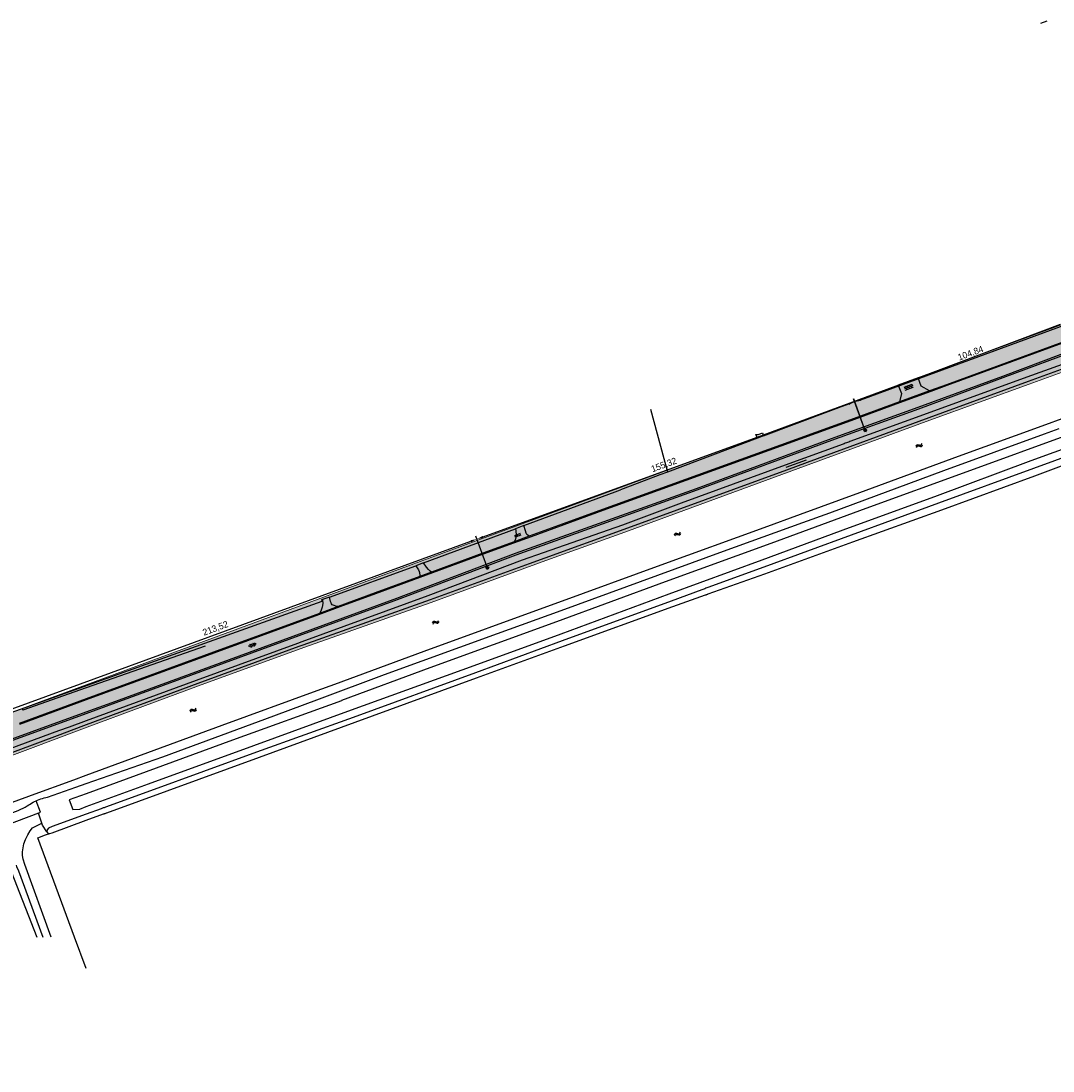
# Model space of a CAD drawing. Extents: x 246601 to 248144, y 528800 to 529354.
# Tile 2 of 3: x 246975 to 247374, y 528948 to 529354. Entities that reach past the tile are written whole.
import ezdxf

# ---------------------------------------------------------------- set-up
doc = ezdxf.new("R2010")
doc.units = 0
doc.header["$PDMODE"] = 32
doc.header["$PDSIZE"] = 1
for name, color, linetype in [('2', 5, 'Continuous'), ('4', 2, 'Continuous'), ('6', 9, 'Continuous'), ('7', 254, 'Continuous'), ('8', 6, 'Continuous')]:
    doc.layers.add(name, color=color, linetype=linetype)
doc.layers.add('Level 4', color=7, linetype='Continuous', lineweight=0)
doc.layers.add('Maatvoering', color=7, linetype='Continuous', lineweight=0)
doc.dimstyles.new('ISO-25', dxfattribs={"dimtxt": 2.5, "dimasz": 2.5, "dimexe": 1.25, "dimexo": 0.625, "dimtad": 1, "dimtxsty": 'Standard', "dimcen": 2.5, "dimadec": 0, "dimazin": 0, "dimtfac": 1, "dimtmove": 0, "dimatfit": 3, "dimfxl": 1, "dimarcsym": 0})

# ---------------------------------------------------------------- blocks, each defined once
blk = doc.blocks.new('S05')
at = {"color": 0}
for p, q in [((0.08, 0.3), (0.38, 0.59)), ((0.11, -0.19), (0.41, 0.09)), ((0.38, 0.59), (0.68, 0.71)), ((0.41, 0.09), (0.71, 0.21)), ((0.68, 0.71), (1.01, 0.62)), ((0.71, 0.21), (1.02, 0.12)), ((1.01, 0.62), (1.33, 0.37)), ((1.02, 0.12), (1.36, -0.12)), ((1.33, 0.37), (1.66, 0.13)), ((1.66, 0.13), (1.97, 0.04)), ((1.97, 0.04), (2.28, 0.16)), ((2.28, 0.16), (2.58, 0.44)), ((1.36, -0.12), (1.68, -0.37)), ((1.68, -0.37), (2, -0.46)), ((2, -0.46), (2.31, -0.33)), ((2.31, -0.33), (2.61, -0.05))]:
    blk.add_line(p, q, dxfattribs=at)
blk = doc.blocks.new('GV6')
at = {"color": 0}
for p, q in [((1.3, 0.6), (0, -0.2)), ((1.3, -0.6), (0, 0.2)), ((2.5, -0.6), (0.5, 0.6)), ((2.5, 0.6), (0.5, -0.6)), ((3, -0.2), (1.7, 0.6)), ((3, 0.2), (1.7, -0.6))]:
    blk.add_line(p, q, dxfattribs=at)
blk = doc.blocks.new('OV4')
at = {"color": 0}
for p, q in [((0.126225, 1.601457), (3.426225, 1.601457)), ((0.126225, 1.001457), (3.426225, 1.001457)), ((0.126225, 0.401457), (3.426225, 0.401457)), ((0.276225, 1.601457), (0.276225, 1.001457)), ((0.276225, 0.401457), (0.276225, 0.251457)), ((0.776225, 1.751457), (0.776225, 1.601457)), ((0.776225, 1.001457), (0.776225, 0.401457)), ((1.276225, 1.601457), (1.276225, 1.001457)), ((1.276225, 0.401457), (1.276225, 0.251457)), ((1.776225, 1.751457), (1.776225, 1.601457)), ((1.776225, 1.001457), (1.776225, 0.401457)), ((2.276225, 1.601457), (2.276225, 1.001457)), ((2.276225, 0.401457), (2.276225, 0.251457)), ((2.776225, 1.751457), (2.776225, 1.601457)), ((2.776225, 1.001457), (2.776225, 0.401457)), ((3.276225, 1.601457), (3.276225, 1.001457)), ((3.276225, 0.401457), (3.276225, 0.251457))]:
    blk.add_line(p, q, dxfattribs=at)
blk = doc.blocks.new('OV2')
at = {"color": 0}
for p, q in [((0, 1.5), (0.15, 1.5)), ((0, 0.5), (0.15, 0.5)), ((0.15, -0.15), (0.15, 2.15)), ((0.15, 2), (0.75, 2)), ((0.15, 1), (0.75, 1)), ((0.15, 0), (0.75, 0)), ((0.75, -0.15), (0.75, 2.15)), ((0.9, 1.5), (0.75, 1.5)), ((0.9, 0.5), (0.75, 0.5))]:
    blk.add_line(p, q, dxfattribs=at)
blk = doc.blocks.new('Q21_62')
at = {"layer": 'Level 4', "color": 1, "linetype": 'Continuous', "lineweight": 53, "ltscale": 2}
for p, q in [((-0.433, 0.251), (-0.216, 0.125)), ((0, 0.251), (0, 0.501)), ((0.217, 0.125), (0.433, 0.251)), ((-0.433, -0.249), (-0.216, -0.125)), ((0, -0.249), (0, -0.499)), ((0.217, -0.125), (0.433, -0.249))]:
    blk.add_line(p, q, dxfattribs=at)
blk.add_circle((0.000167, 0.0005), 0.25, dxfattribs=at)
blk = doc.blocks.new('*D10')
at = {"layer": 'Defpoints', "color": 0, "transparency": 16777216}
for p in [(247150.97, 529153.75), (247155.01, 529142.68), (246954.43, 529069.47)]:
    blk.add_point(p, dxfattribs=at)
at = {"layer": 'Maatvoering', "color": 0, "lineweight": -2, "transparency": 16777216}
for p, q in [((246952.74, 529081.39), (247148.62, 529152.89)), ((247154.79, 529143.27), (247150.54, 529154.92)), ((246954.22, 529070.05), (246949.96, 529081.71))]:
    blk.add_line(p, q, dxfattribs=at)
at = {"layer": 'Maatvoering', "color": 0, "transparency": 16777216}
for points in [[(247148.48, 529153.28), (247148.76, 529152.5), (247150.97, 529153.75)], [(246952.6, 529081.78), (246952.88, 529081), (246950.39, 529080.54)]]:
    blk.add_solid(points, dxfattribs=at)
at = {"layer": 'Maatvoering', "color": 0, "transparency": 16777216, "insert": (247049.97, 529119.1), "char_height": 2.5, "attachment_point": 5, "rotation": 20.052}
blk.add_mtext('213,52', dxfattribs=at)
blk = doc.blocks.new('*D11')
at = {"layer": 'Defpoints', "color": 0, "transparency": 16777216}
for p in [(247296.97, 529206.8), (247300.99, 529195.74), (247155.01, 529142.68)]:
    blk.add_point(p, dxfattribs=at)
at = {"layer": 'Maatvoering', "color": 0, "lineweight": -2, "transparency": 16777216}
for p, q in [((247300.77, 529196.33), (247296.54, 529207.97)), ((247153.34, 529154.59), (247294.62, 529205.94)), ((247154.79, 529143.27), (247150.56, 529154.91))]:
    blk.add_line(p, q, dxfattribs=at)
at = {"layer": 'Maatvoering', "color": 0, "transparency": 16777216}
for points in [[(247294.48, 529206.34), (247294.76, 529205.55), (247296.97, 529206.8)], [(247153.2, 529154.98), (247153.48, 529154.19), (247150.99, 529153.73)]]:
    blk.add_solid(points, dxfattribs=at)
at = {"layer": 'Maatvoering', "color": 0, "transparency": 16777216, "insert": (247223.27, 529182.22), "char_height": 2.5, "attachment_point": 5, "rotation": 19.9774}
blk.add_mtext('155,32', dxfattribs=at)
blk = doc.blocks.new('*D12')
at = {"layer": 'Defpoints', "color": 0, "transparency": 16777216}
for p in [(247395.38, 529242.86), (247399.4, 529231.9), (247300.99, 529195.74)]:
    blk.add_point(p, dxfattribs=at)
at = {"layer": 'Maatvoering', "color": 0, "lineweight": -2, "transparency": 16777216}
for p, q in [((247299.31, 529207.57), (247393.03, 529241.99)), ((247399.19, 529232.48), (247394.94, 529244.03)), ((247300.77, 529196.33), (247296.53, 529207.88))]:
    blk.add_line(p, q, dxfattribs=at)
at = {"layer": 'Maatvoering', "color": 0, "transparency": 16777216}
for points in [[(247392.88, 529242.38), (247393.17, 529241.6), (247395.38, 529242.86)], [(247299.16, 529207.96), (247299.45, 529207.18), (247296.96, 529206.7)]]:
    blk.add_solid(points, dxfattribs=at)
at = {"layer": 'Maatvoering', "color": 0, "transparency": 16777216, "insert": (247341.76, 529225.38), "char_height": 2.5, "attachment_point": 5, "rotation": 20.17}
blk.add_mtext('104,84', dxfattribs=at)

msp = doc.modelspace()

# ---------------------------------------------------------------- hatches: boundary and pattern name
at = {"layer": 'Level 4'}
h = msp.add_hatch(dxfattribs=at)
h.set_pattern_fill('DOTS', color=256)
edge = h.paths.add_edge_path()
edge.add_line((247916.86, 529210.657), (247861.217, 529217.623))
edge.add_line((247861.217, 529217.623), (247854.426, 529218.492))
edge.add_line((247854.426, 529218.492), (247821.113, 529222.753))
edge.add_line((247821.113, 529222.753), (247773.754, 529228.706))
edge.add_line((247773.754, 529228.706), (247755.695, 529230.992))
edge.add_line((247755.695, 529230.992), (247689.257, 529239.401))
edge.add_line((247689.257, 529239.401), (247656.969, 529243.567))
edge.add_line((247656.969, 529243.567), (247651.492, 529244.274))
edge.add_line((247651.492, 529244.274), (247593.66, 529251.578))
edge.add_line((247593.66, 529251.578), (247558.803, 529256.242))
edge.add_line((247558.803, 529256.242), (247558.728, 529256.254))
edge.add_line((247558.728, 529256.254), (247540.143, 529258.472))
edge.add_line((247540.143, 529258.472), (247529.347, 529260.096))
edge.add_line((247529.347, 529260.096), (247518.568, 529260.377))
edge.add_line((247518.568, 529260.377), (247503.887, 529259.67))
edge.add_line((247503.887, 529259.67), (247489.604, 529257.699))
edge.add_line((247489.604, 529257.699), (247474.912, 529253.861))
edge.add_line((247474.912, 529253.861), (247462.021, 529249.34))
edge.add_line((247462.021, 529249.34), (247444.912, 529243.071))
edge.add_line((247444.912, 529243.071), (247378.511, 529218.759))
edge.add_line((247378.511, 529218.759), (247364.338, 529213.621))
edge.add_line((247364.338, 529213.621), (247325.911, 529199.692))
edge.add_line((247325.911, 529199.692), (247278.888, 529182.37))
edge.add_line((247278.888, 529182.37), (247208.12, 529156.431))
edge.add_line((247208.12, 529156.431), (247177.589, 529145.406))
edge.add_line((247177.589, 529145.406), (247133.225, 529129.261))
edge.add_line((247133.225, 529129.261), (247084.051, 529111.807))
edge.add_line((247084.051, 529111.807), (247043.394, 529097.012))
edge.add_line((247043.394, 529097.012), (247000.348, 529081.035))
edge.add_line((247000.348, 529081.035), (246954.392, 529063.865))
edge.add_line((246954.392, 529063.865), (246896.066, 529042.618))
edge.add_line((246896.066, 529042.618), (246881.297, 529037.326))
edge.add_line((246881.297, 529037.326), (246833.013, 529019.567))
edge.add_line((246833.013, 529019.567), (246801.958, 529008.37))
edge.add_line((246801.958, 529008.37), (246776.555, 528999.061))
edge.add_line((246776.555, 528999.061), (246776.438, 528999.018))
edge.add_line((246776.438, 528999.018), (246746.064, 528987.672))
edge.add_line((246746.064, 528987.672), (246707.945, 528973.836))
edge.add_line((246707.945, 528973.836), (246660.649, 528956.669))
edge.add_line((246660.649, 528956.669), (246656.37, 528955.11))
edge.add_line((246656.37, 528955.11), (246651.051, 528968.587))
edge.add_line((246651.051, 528968.587), (247433.458, 529257.478))
edge.add_line((247433.458, 529257.478), (247531.29, 529274.92))
edge.add_line((247531.29, 529274.92), (247773.367, 529244.8))
edge.add_line((247773.367, 529244.8), (247785.666, 529242.719))
edge.add_line((247785.666, 529242.719), (247803.16, 529240.464))
edge.add_line((247803.16, 529240.464), (248007.927, 529214.442))
edge.add_line((248007.927, 529214.442), (248036.456, 529202.134))
edge.add_line((248036.456, 529202.134), (248029.395, 529187.687))
edge.add_line((248029.395, 529187.687), (248019.855, 529192.236))
edge.add_line((248019.855, 529192.236), (248008.782, 529196.398))
edge.add_line((248008.782, 529196.398), (248002.042, 529198.492))
edge.add_line((248002.042, 529198.492), (247999.563, 529199.698))
edge.add_line((247999.563, 529199.698), (247998.342, 529200.291))
edge.add_line((247998.342, 529200.291), (247993.798, 529201.811))
edge.add_line((247993.798, 529201.811), (247988.517, 529202.445))
edge.add_line((247988.517, 529202.445), (247985.048, 529202.588))
edge.add_line((247985.048, 529202.588), (247982.884, 529202.996))
edge.add_line((247982.884, 529202.996), (247953.212, 529206.439))
edge.add_line((247953.212, 529206.439), (247916.869, 529210.656))

# ---------------------------------------------------------------- linework, layer by layer
at = {"layer": '2'}
for points in [[(247377.135, 529221.18), (247363.475, 529216.241)], [(247363.475, 529216.241), (247323.479, 529201.779)], [(247378.167, 529219.698), (247363.997, 529214.561)], [(247363.997, 529214.561), (247325.565, 529200.63)], [(247325.565, 529200.63), (247278.542, 529183.308)], [(247323.479, 529201.779), (247295.052, 529191.38), (247294.612, 529191.219), (247294.172, 529191.06), (247293.734, 529190.898), (247293.294, 529190.74), (247292.857, 529190.578), (247292.417, 529190.417)], [(247369.315, 529197.46), (247378.542, 529200.805)], [(247407.977, 529196.331), (247366.06, 529180.964), (247329.339, 529167.563), (247261.758, 529142.872), (247240.18, 529134.987), (247239.8, 529134.849), (247239.422, 529134.709), (247239.042, 529134.571), (247238.664, 529134.433), (247238.286, 529134.295), (247237.906, 529134.156), (247225.961, 529129.792), (247183.956, 529114.419), (247150.352, 529102.089), (247103.177, 529084.831), (247065.833, 529071.36), (247024.813, 529056.464), (247007.448, 529050.172), (247007.157, 529050.068), (247006.865, 529049.961), (247006.576, 529049.857), (247006.284, 529049.75), (247005.992, 529049.644), (247005.701, 529049.539), (247000, 529047.473)], [(247337.052, 529185.763), (247369.315, 529197.46)], [(247370.275, 529194.372), (247375.951, 529196.425)], [(247000, 529045.118), (247006.628, 529047.531), (247006.854, 529047.615), (247007.081, 529047.696), (247007.305, 529047.779), (247007.531, 529047.86), (247007.758, 529047.943), (247007.984, 529048.026), (247066.87, 529069.464), (247103.92, 529083.013), (247150.818, 529100.141), (247184.857, 529112.469), (247226.604, 529127.661), (247239.328, 529132.193), (247239.497, 529132.253), (247239.669, 529132.313), (247239.839, 529132.375), (247240.01, 529132.435), (247240.18, 529132.497), (247240.352, 529132.557), (247262.232, 529140.352), (247296.273, 529152.638), (247330.607, 529165.047), (247366.589, 529178.206), (247409.107, 529194.081)], [(247258.74, 529194.079), (247259.798, 529194.079), (247261.243, 529194.829)], [(247331.313, 529180.281), (247370.275, 529194.372)], [(247292.417, 529190.417), (247270.067, 529182.241)], [(247278.198, 529184.247), (247270.292, 529181.349)], [(247298.919, 529171.768), (247337.052, 529185.763)], [(247270.636, 529180.41), (247207.776, 529157.37)], [(247270.067, 529182.241), (247229.904, 529167.549)], [(247278.542, 529183.308), (247270.636, 529180.41)], [(247287.321, 529163.927), (247331.313, 529180.281)], [(247275.944, 529163.343), (247298.919, 529171.768)], [(247229.904, 529167.549), (247207.177, 529159.143)], [(247262.01, 529158.234), (247275.944, 529163.343)], [(247276.926, 529160.184), (247287.321, 529163.927)], [(247207.177, 529159.143), (247176.592, 529148.459)], [(247246.198, 529149.12), (247276.926, 529160.184)], [(247207.776, 529157.37), (247177.249, 529146.347)], [(247222.138, 529143.768), (247262.01, 529158.234)], [(247176.592, 529148.459), (247168.419, 529145.604)], [(247202.242, 529133.01), (247246.198, 529149.12)], [(247168.419, 529145.604), (247132.013, 529131.813)], [(247171.195, 529144.161), (247132.883, 529130.201)], [(247177.249, 529146.347), (247171.195, 529144.161)], [(247182.54, 529129.33), (247222.138, 529143.768)], [(247132.013, 529131.813), (247083.334, 529113.979)], [(247183.52, 529126.182), (247202.242, 529133.01)], [(247132.883, 529130.201), (247083.716, 529112.749)], [(247095.995, 529097.737), (247130.581, 529110.409), (247179.378, 529128.177)], [(247179.378, 529128.177), (247182.54, 529129.33)], [(247158.888, 529117.198), (247183.52, 529126.182)], [(247115.276, 529101.464), (247158.888, 529117.198)], [(247081.571, 529113.333), (247042.471, 529099.138), (247000, 529083.524)], [(247082.099, 529112.175), (247043.049, 529097.951), (247000, 529081.973)], [(247083.334, 529113.979), (247081.571, 529113.333)], [(247083.716, 529112.749), (247082.099, 529112.175)], [(247090.148, 529092.066), (247115.276, 529101.464)], [(247052.505, 529081.794), (247089.163, 529095.233)], [(247089.163, 529095.233), (247095.995, 529097.737)], [(247072.412, 529085.432), (247090.148, 529092.066)], [(247000, 529083.524), (246993.354, 529081.081)], [(247029.583, 529069.591), (247072.412, 529085.432)], [(246989.273, 529079.59), (246951.484, 529065.786)], [(246989.722, 529078.146), (246954.042, 529064.802)], [(246993.354, 529081.081), (246989.273, 529079.59)], [(246994.159, 529079.805), (246989.722, 529078.146)], [(247000, 529081.973), (246994.159, 529079.805)], [(247000, 529062.543), (247052.505, 529081.794)], [(247000, 529059.277), (247029.583, 529069.591)], [(246995.13, 529060.757), (247000, 529062.543)], [(246978.8, 529054.769), (246995.13, 529060.757)], [(246984.984, 529054.042), (246996.021, 529057.89)], [(246996.021, 529057.89), (247000, 529059.277)], [(246924.927, 529035.135), (246977.758, 529054.406), (246978.8, 529054.769)], [(246980.656, 529052.648), (246981.211, 529052.891), (246981.823, 529053.135), (246982.443, 529053.359), (246983.068, 529053.563), (246983.701, 529053.742), (246984.341, 529053.904), (246984.984, 529054.042)], [(246910.279, 529025.773), (246927.208, 529031.617), (246929.398, 529031.972), (246931.227, 529032.625), (246936.076, 529035.273), (246950.667, 529040.708), (246963.648, 529045.43), (246966.023, 529046.122), (246973.032, 529048.615), (246973.893, 529048.961), (246974.742, 529049.336), (246975.578, 529049.74), (246976.399, 529050.169), (246977.206, 529050.628), (246977.745, 529051.008), (246978.294, 529051.37), (246978.857, 529051.714), (246979.43, 529052.037), (246980.013, 529052.344), (246980.607, 529052.628)], [(246980.607, 529052.628), (246980.656, 529052.648)], [(247000, 529047.473), (246986.815, 529042.695), (246985.432, 529042.081), (246984.946, 529041.406), (246984.807, 529040.656)], [(246985.938, 529039.998), (246986.755, 529040.297), (247000, 529045.118)], [(246984.807, 529040.656), (246985.201, 529040.146)], [(246985.201, 529040.146), (246985.871, 529040.011)], [(246985.871, 529040.011), (246985.938, 529039.998)]]:
    msp.add_lwpolyline(points, dxfattribs=at)
at = {"layer": '4'}
for points in [[(247371.176, 529353.88), (247368.702, 529352.945)], [(247321.414, 529216.061), (247376.449, 529236.783)], [(247261.697, 529193.575), (247313.761, 529213.179)], [(247000, 529050.379), (247023.99, 529059.128), (247064.794, 529073.93), (247102.432, 529087.753), (247149.834, 529104.844), (247183.451, 529117.17), (247225.294, 529132.591), (247261.182, 529145.745), (247294.865, 529158.198), (247327.844, 529170.138), (247365.185, 529184.081), (247406.786, 529199.161)], [(247380.557, 529194.43), (247340.271, 529179.745), (247301.297, 529165.485), (247264.508, 529152.049), (247223.711, 529137.185), (247181.677, 529121.81), (247132.745, 529103.977), (247098.589, 529091.333)], [(247261.243, 529194.829), (247261.697, 529193.575)], [(247169.048, 529158.966), (247204.327, 529171.974)], [(247204.327, 529171.974), (247206.416, 529172.76)], [(247130.301, 529144.499), (247165.912, 529157.739)], [(247094.016, 529131.335), (247127.322, 529143.419)], [(246878.725, 529053.743), (247091.157, 529129.712), (247091.001, 529130.347)], [(247091.001, 529130.347), (247091.303, 529130.446)], [(247098.589, 529091.333), (247098.589, 529091.263), (247056.534, 529076.016), (247000, 529055.379)], [(247000, 529055.379), (246993.419, 529052.977), (246994.854, 529049.245), (246997.448, 529049.448)], [(246997.448, 529049.448), (247000, 529050.379)]]:
    msp.add_lwpolyline(points, dxfattribs=at)
at = {"layer": '7'}
for points in [[(247218.008, 529203.926), (247224.428, 529180.122), (247224.614, 529179.612)], [(247259.426, 529192.72), (247224.614, 529179.612)], [(247259.426, 529192.72), (247258.74, 529194.079)], [(247261.697, 529193.575), (247259.426, 529192.72)], [(247224.614, 529179.612), (247221.652, 529178.497), (247215.597, 529176.217)], [(247215.597, 529176.217), (247206.416, 529172.76)], [(247045.96, 529112.351), (247000, 529096.244)], [(247000, 529096.244), (246975.534, 529087.67)], [(246975.534, 529087.67), (246975.465, 529088.333)], [(246981.529, 529047.849), (246982.258, 529048.289), (246980.656, 529052.648)], [(246983.047, 529043.245), (246982.824, 529043.92)], [(246984.807, 529040.656), (246983.047, 529043.245)], [(246995.479, 529000), (246981.275, 529038.341), (246984.282, 529039.434)], [(246984.282, 529039.434), (246985.871, 529040.011)], [(246963.514, 529031.418), (246968.276, 529030.095), (246970.922, 529025.333), (246980.934, 529000)], [(247000, 528987.795), (246995.479, 529000)]]:
    msp.add_lwpolyline(points, dxfattribs=at)
at = {"layer": '8'}
for points in [[(247392.67, 529234.97), (247385.372, 529232.307), (247377.293, 529229.359), (247332.49, 529213.01)], [(247377.312, 529229.792), (247332.353, 529213.386), (247325.898, 529211.02), (247314.293, 529206.768), (247295.293, 529199.806), (247268.234, 529189.996), (247199.454, 529165.106), (247171.175, 529154.83), (247165.369, 529152.72), (247153.192, 529148.296), (247133.352, 529140.957), (247128.892, 529139.307), (247111.642, 529132.925), (247097.275, 529127.651), (247090.087, 529125.012), (247049.212, 529110.006), (247000, 529092.017), (246974.062, 529082.536)], [(247000, 529086.986), (247011.398, 529091.128), (247120.01, 529130.927), (247165.899, 529148.246), (247235.826, 529173.285), (247287.953, 529192.554), (247321.483, 529204.637), (247354.128, 529216.721), (247384.567, 529228.105)], [(246620.532, 528948.239), (246640.983, 528955.737), (246722.682, 528985.811), (246744.579, 528993.871), (246761.619, 529000), (246813.561, 529018.683), (246915.138, 529055.51), (247000, 529086.347), (247011.604, 529090.564), (247120.219, 529130.365), (247166.106, 529147.683), (247236.031, 529172.721), (247288.159, 529191.99), (247321.689, 529204.073), (247354.337, 529216.159), (247384.777, 529227.543)], [(247321.414, 529216.061), (247313.761, 529213.179)], [(247325.898, 529211.02), (247322.638, 529212.81), (247321.414, 529216.061)], [(247313.761, 529213.179), (247314.974, 529209.957), (247314.293, 529206.768)], [(247332.49, 529213.01), (247326.364, 529210.765), (247314.194, 529206.306)], [(247314.194, 529206.306), (247295.43, 529199.43)], [(247295.43, 529199.43), (247268.37, 529189.62), (247199.59, 529164.73), (247171.879, 529154.66)], [(247165.912, 529157.739), (247166.05, 529157.15), (247166.13, 529155), (247165.88, 529153.71), (247165.369, 529152.72)], [(247169.048, 529158.966), (247165.912, 529157.739)], [(247169.74, 529156.88), (247169.048, 529158.966)], [(247170.29, 529155.51), (247170.01, 529156.06), (247169.74, 529156.88)], [(247170.63, 529155.2), (247170.29, 529155.51)], [(247171.175, 529154.83), (247170.63, 529155.2)], [(247171.879, 529154.66), (247165.098, 529152.196), (247153.33, 529147.92)], [(247153.33, 529147.92), (247133.817, 529140.702), (247128.87, 529138.872), (247111.78, 529132.55)], [(247130.301, 529144.499), (247127.322, 529143.419)], [(247127.322, 529143.419), (247128.34, 529141.91)], [(247131.45, 529142.88), (247130.301, 529144.499)], [(247132.3, 529141.92), (247131.45, 529142.88)], [(247128.34, 529141.91), (247128.58, 529141.22), (247128.7, 529140.78)], [(247128.7, 529140.78), (247128.792, 529140.408), (247128.85, 529140.17)], [(247128.85, 529140.17), (247128.91, 529139.65)], [(247128.91, 529139.65), (247128.892, 529139.307)], [(247132.92, 529141.34), (247132.479, 529141.752), (247132.3, 529141.92)], [(247133.352, 529140.957), (247132.92, 529141.34)], [(247111.78, 529132.55), (247098.027, 529127.501), (247089.752, 529124.463), (247049.35, 529109.63)], [(247094.016, 529131.335), (247091.303, 529130.446)], [(247097.275, 529127.651), (247096.38, 529127.83), (247095.79, 529128.06), (247095.39, 529128.17), (247095.07, 529128.37), (247094.82, 529128.72), (247094.58, 529129.15), (247094.41, 529129.64), (247094.016, 529131.335)], [(247091.41, 529128.83), (247091.21, 529127.42), (247090.78, 529126.26), (247090.33, 529125.41)], [(247091.303, 529130.446), (247091.41, 529128.83)], [(247090.33, 529125.41), (247090.087, 529125.012)], [(247049.35, 529109.63), (247000, 529091.591)], [(247000, 529091.591), (246974.2, 529082.16)], [(246759.845, 529000), (246761.416, 529000.565), (246813.357, 529019.247), (246914.933, 529056.074), (247000, 529086.986)], [(246981.529, 529047.849), (246958.58, 529039.22), (246916.68, 529024.05), (246850.667, 529000)], [(246982.824, 529043.92), (246981.529, 529047.849)], [(246986.453, 529000), (246976.27, 529028.03), (246975.64, 529030.13), (246975.35, 529031.43), (246975.34, 529032.94), (246975.56, 529034.41), (246975.89, 529035.98), (246976.5, 529037.67), (246977.42, 529039.53), (246978.34, 529041.04), (246979.26, 529042.19)], [(246979.26, 529042.19), (246982.824, 529043.92)], [(246972.84, 529027.8), (246973.04, 529027.24), (246973.81, 529025.54), (246983.266, 529000)]]:
    msp.add_lwpolyline(points, dxfattribs=at)
at = {"layer": 'Level 4', "color": 1}
for p, q in [((247300.986, 529195.745), (247299.919, 529198.548)), ((247155.008, 529142.678), (247153.958, 529145.489))]:
    msp.add_line(p, q, dxfattribs=at)
at = {"layer": 'Level 4'}
msp.add_lwpolyline([(247378.511, 529218.759), (247364.338, 529213.621), (247325.911, 529199.692), (247278.888, 529182.37), (247208.12, 529156.431), (247177.589, 529145.406), (247133.225, 529129.261), (247084.051, 529111.807), (247043.394, 529097.012), (247000.348, 529081.035), (246954.392, 529063.865), (246896.066, 529042.618), (246881.297, 529037.326), (246833.013, 529019.567), (246801.958, 529008.37), (246776.555, 528999.061), (246776.438, 528999.018), (246746.064, 528987.672), (246707.945, 528973.836), (246660.649, 528956.669), (246656.37, 528955.11), (246651.051, 528968.587), (247433.458, 529257.478)], dxfattribs=at)

# ---------------------------------------------------------------- block references
at = {"layer": '6'}
for name, p, rotation in [('OV4', (247316.486, 529210.896), 20.12252070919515), ('S05', (247320.679, 529189.293), 20.22243138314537), ('OV2', (247167.802, 529155.069), 109.9720128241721), ('S05', (247227.301, 529155.085), 20.12933978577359), ('S05', (247133.835, 529121.064), 19.54249753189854), ('GV6', (247062.8, 529112.266), 20.12449130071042), ('S05', (247040.147, 529087.067), 20.13586329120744)]:
    msp.add_blockref(name, p, dxfattribs=dict(at, rotation=rotation))
at = {"layer": 'Level 4', "color": 1, "linetype": 'Continuous', "lineweight": 53, "ltscale": 2, "rotation": 5.25362}
for p in [(247300.986, 529195.744), (247155.008, 529142.678)]:
    msp.add_blockref('Q21_62', p, dxfattribs=at)

# ---------------------------------------------------------------- dimensions: what is measured, and where the dimension line sits
at = {"layer": 'Maatvoering'}
dim = msp.add_linear_dim(base=(247395.375, 529242.856), p1=(247300.986, 529195.745), p2=(247399.401, 529231.896), angle=20.17003, dimstyle='ISO-25', dxfattribs=at)
dim.commit()
dim.dimension.update_dxf_attribs({"geometry": '*D12', "text_midpoint": (247342.476, 529223.424), "dimtype": 161})
for p1, p2, distance, picture, middle in [((247155.008, 529142.678), (247300.986, 529195.745), 11.761, '*D11', (247223.267, 529182.222)), ((246954.431, 529069.468), (247155.008, 529142.678), 11.782, '*D10', (247049.965, 529119.098))]:
    dim = msp.add_aligned_dim(p1=p1, p2=p2, distance=distance, dimstyle='ISO-25', dxfattribs=at)
    dim.commit()
    dim.dimension.update_dxf_attribs({"geometry": picture, "text_midpoint": middle})

doc.saveas('drawing.dxf')
